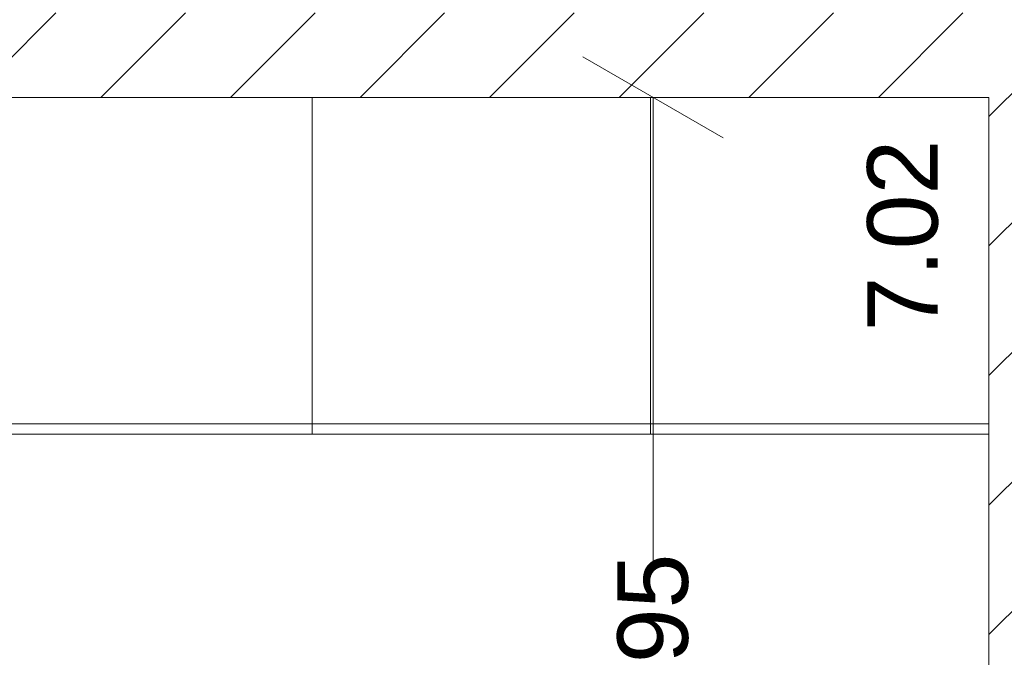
# Model space of a CAD drawing. Header units: millimetres. Extents: x 2826 to 3034, y 1533 to 1590.
# Tile 215 of 248: x 3025.49 to 3027.24, y 1554.69 to 1555.82. Entities that reach past the tile are written whole.
import ezdxf
from ezdxf.enums import TextEntityAlignment as Align

# ---------------------------------------------------------------- set-up
doc = ezdxf.new("R2010")
doc.units = ezdxf.units.MM
doc.set_wipeout_variables(frame=1)
doc.layers.add('_Caneta_No__220', color=7, linetype='Continuous', lineweight=15, true_color=0x8a8a8a)
doc.styles.add('ESTILO_GERADO_2', font='arial.ttf')
pattern_1 = [(45, (0.02328, 0.61931), (-0.11490485, 0.11490485), [])]

# ---------------------------------------------------------------- blocks, each defined once
blk = doc.blocks.new('ARROWHEAD_2')
at = {"color": 0, "linetype": 'Continuous', "lineweight": 0}
for p, q in [((-0.3781, -0.655), (0.3781, 0.655)), ((0, 0), (-1, 0))]:
    blk.add_line(p, q, dxfattribs=at)
blk = doc.blocks.new('A$Cdd268059')
at = {"layer": '_Caneta_No__220'}
h = blk.add_hatch(dxfattribs=at)
h.set_pattern_fill('TIJOLO_COMUM_0005', color=256, style=0, pattern_type=2)
h.set_pattern_definition(pattern_1)
h.paths.add_polyline_path([(40.8573, 7.936), (41.0073, 7.936), (41.0073, 9.5239), (40.8573, 9.5239)])
h = blk.add_hatch(dxfattribs=at)
h.set_pattern_fill('TIJOLO_COMUM_0005', color=256, style=0, pattern_type=2)
h.set_pattern_definition(pattern_1)
h.paths.add_polyline_path([(35.61, 8.986), (40.8573, 8.986), (40.8573, 9.136), (35.61, 9.136)])
for p, q in [((40.8573, 8.986), (35.48, 8.986)), ((40.8573, 1.9693), (40.8573, 8.986))]:
    blk.add_line(p, q, dxfattribs=at)
for points in [[(35.61, 8.986), (40.8573, 8.986)], [(40.8573, 8.986), (40.8573, 7.936)]]:
    blk.add_lwpolyline(points, dxfattribs=at)
at = {"layer": '_Caneta_No__220', "insert": (40.2617, 8.0068), "char_height": 0.125, "attachment_point": 5, "rotation": 90, "style": 'ESTILO_GERADO_2'}
blk.add_mtext('\\A1;1.95', dxfattribs=at)
at = {"layer": '_Caneta_No__220', "style": 'ESTILO_GERADO_2'}
for p in [(34.4309, 10.5457), (35.0309, 10.5457)]:
    blk.add_attdef('txt', text='', height=0.12, dxfattribs=at).set_placement(p, align=Align.MIDDLE_CENTER)
blk.add_attdef('txt', text='', height=0.12, rotation=90, dxfattribs=at).set_placement((1.2958, 6.4033), align=Align.MIDDLE_CENTER)
blk.add_wipeout([(40.8573, 8.3888), (40.2573, 8.3888), (40.2573, 8.986), (40.8573, 8.986)]).dxf.layer = '_Caneta_No__220'
at = {"layer": '_Caneta_No__220'}
blk.add_line((40.8573, 8.4068), (40.2573, 8.4068), dxfattribs=at)
blk.add_lwpolyline([(40.8573, 8.3888), (40.2573, 8.3888), (40.2573, 8.986), (40.8573, 8.986)], close=True, dxfattribs=at)
at = {"layer": '_Caneta_No__220', "insert": (40.7047, 8.7408), "char_height": 0.125, "attachment_point": 5, "rotation": 90, "style": 'ESTILO_GERADO_2'}
blk.add_mtext('\\A1;7.02', dxfattribs=at)
blk.add_wipeout([(40.2573, 8.3888), (39.6573, 8.3888), (39.6573, 8.986), (40.2573, 8.986)]).dxf.layer = '_Caneta_No__220'
at = {"layer": '_Caneta_No__220'}
for p, q in [((40.2617, 8.796), (40.2617, 8.1638)), ((40.2573, 8.4068), (39.6573, 8.4068))]:
    blk.add_line(p, q, dxfattribs=at)
blk.add_lwpolyline([(40.2573, 8.3888), (39.6573, 8.3888), (39.6573, 8.986), (40.2573, 8.986)], close=True, dxfattribs=at)
at = {"layer": '_Caneta_No__220', "xscale": 0.19, "yscale": 0.19, "zscale": 0.19, "rotation": 90}
blk.add_blockref('ARROWHEAD_2', (40.2617, 8.986), dxfattribs=at)
blk.add_wipeout([(39.6573, 8.3888), (39.0573, 8.3888), (39.0573, 8.986), (39.6573, 8.986)]).dxf.layer = '_Caneta_No__220'
at = {"layer": '_Caneta_No__220'}
blk.add_line((39.6573, 8.4068), (39.0573, 8.4068), dxfattribs=at)
blk.add_lwpolyline([(39.6573, 8.3888), (39.0573, 8.3888), (39.0573, 8.986), (39.6573, 8.986)], close=True, dxfattribs=at)

msp = doc.modelspace()

# ---------------------------------------------------------------- block references
msp.add_blockref('A$Cdd268059', (2986.3533, 1546.6934))

doc.saveas('drawing.dxf')
